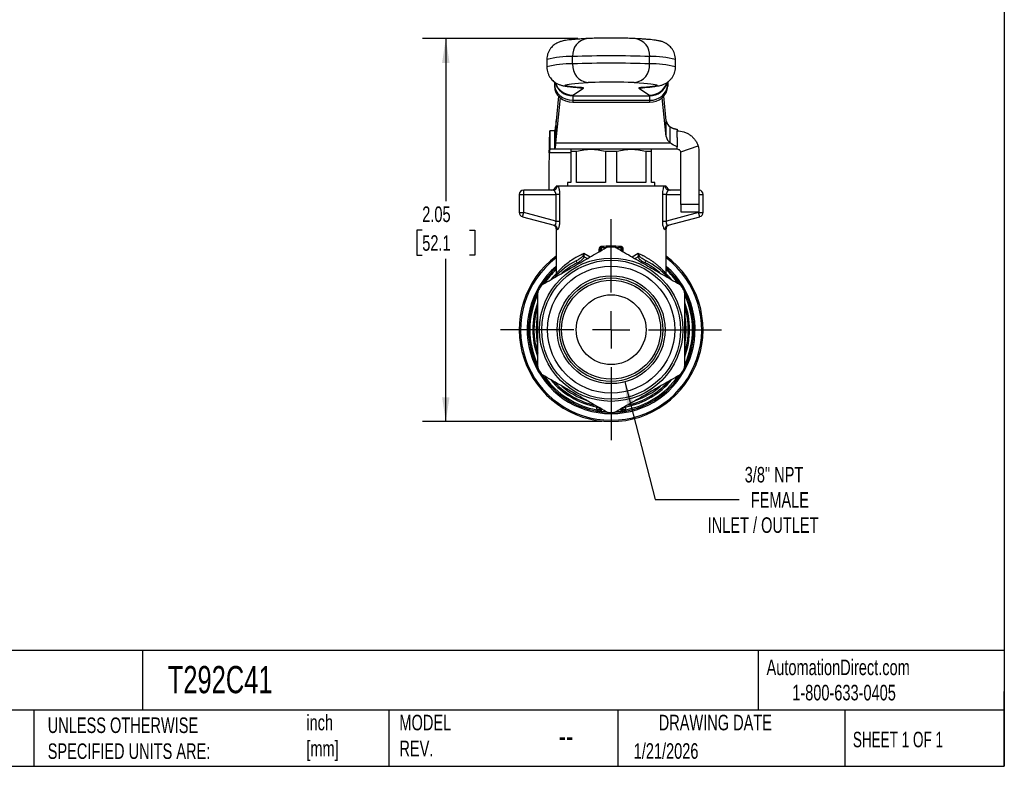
# Model space of a CAD drawing. Header units: inches. Extents: x 0.2 to 10.8, y 0.2 to 8.2.
# Tile 10 of 14: x 5.5 to 10.8, y 0.2 to 4.2. Entities that reach past the tile are written whole.
import ezdxf

# ---------------------------------------------------------------- set-up
doc = ezdxf.new("R2010")
doc.units = ezdxf.units.IN
doc.header["$MEASUREMENT"] = 0
doc.linetypes.add('SLD-Center', pattern=[0.75, 0.6, -0.05, 0.05, -0.05])
doc.linetypes.add('SLD-Solid', pattern=[0])
doc.layers.add('CENTER', color=40, linetype='SLD-Center')
doc.layers.add('DIMENSIONS', color=140, linetype='SLD-Solid', lineweight=25)
doc.layers.add('TEXT', color=140, linetype='SLD-Solid', lineweight=25)
doc.styles.add('SLDTEXTSTYLE0', font='TXT', dxfattribs={"width": 0.7})
doc.styles.add('SLDTEXTSTYLE1', font='TXT', dxfattribs={"width": 0.65})
doc.dimstyles.new('SLDDIMSTYLE1', dxfattribs={"dimtxt": 0.084961, "dimasz": 0.13, "dimexe": 0, "dimexo": 0.0625, "dimgap": 0.02124, "dimtad": 0, "dimtih": 1, "dimtoh": 1, "dimrnd": 1e-09, "dimzin": 12, "dimdsep": 46, "dimtxsty": 'SLDTEXTSTYLE0', "dimsah": 1, "dimcen": 0.09, "dimadec": 0, "dimazin": 3, "dimtfac": 1, "dimtofl": 0, "dimtmove": 0, "dimatfit": 3, "dimfxl": 0, "dimfrac": 2, "dimtolj": 1, "dimtzin": 12, "dimarcsym": 0})
doc.dimstyles.new('SLDDIMSTYLE3', dxfattribs={"dimtxt": 0.084961, "dimasz": 0.13, "dimexe": 0, "dimexo": 0.0625, "dimgap": 0.02124, "dimtad": 0, "dimtih": 1, "dimtoh": 1, "dimrnd": 1e-09, "dimzin": 12, "dimdsep": 46, "dimtxsty": 'SLDTEXTSTYLE0', "dimsah": 1, "dimcen": 0, "dimadec": 0, "dimazin": 3, "dimtfac": 1, "dimtofl": 0, "dimtmove": 0, "dimatfit": 3, "dimfxl": 0, "dimfrac": 2, "dimtolj": 1, "dimtzin": 12, "dimarcsym": 0})

# ---------------------------------------------------------------- blocks, each defined once
blk = doc.blocks.new('_D_4')
at = {"layer": 'DIMENSIONS'}
for p, q in [((8.4645, 4.1487), (7.6327, 4.1487)), ((7.7577, 4.1487), (7.7577, 3.2769)), ((7.6315, 3.1229), (7.603, 3.1229)), ((7.603, 3.1229), (7.603, 2.9879)), ((7.884, 3.1229), (7.9125, 3.1229)), ((7.9125, 3.1229), (7.9125, 2.9879)), ((7.603, 2.9879), (7.6315, 2.9879)), ((7.7577, 2.0971), (7.7577, 2.9688)), ((7.9125, 2.9879), (7.884, 2.9879)), ((8.5936, 2.0971), (7.6327, 2.0971))]:
    blk.add_line(p, q, dxfattribs=at)
for points in [[(7.7577, 4.1487), (7.7377, 4.0187), (7.7777, 4.0187)], [(7.7577, 2.0971), (7.7777, 2.2271), (7.7377, 2.2271)]]:
    blk.add_solid(points, dxfattribs=at)
at = {"layer": 'DIMENSIONS', "char_height": 0.08333, "attachment_point": 1, "style": 'SLDTEXTSTYLE0'}
for s, insert in [('2.05', (7.6315, 3.2493)), ('52.1', (7.6315, 3.0953))]:
    blk.add_mtext(s, dxfattribs=dict(at, insert=insert))
blk = doc.blocks.new('_D_5')
at = {"layer": 'DIMENSIONS'}
for p, q in [((8.7161, 2.3094), (8.8795, 1.6791)), ((8.8795, 1.6791), (9.329, 1.6791))]:
    blk.add_line(p, q, dxfattribs=at)
blk.add_solid([(8.7161, 2.3094), (8.7294, 2.1786), (8.7681, 2.1886)], dxfattribs=at)
at = {"layer": 'DIMENSIONS', "attachment_point": 1, "style": 'SLDTEXTSTYLE0'}
for s, insert, char_height in [('3/8" NPT', (9.3592, 1.854), 0.08333), ('FEMALE', (9.3915, 1.719), 0.08333), ('INLET / OUTLET', (9.1608, 1.584), 0.083333)]:
    blk.add_mtext(s, dxfattribs=dict(at, insert=insert, char_height=char_height))
blk = doc.blocks.new('SW_CENTERMARKSYMBOL_0')
at = {"layer": 'CENTER', "color": 0}
for p, q in [((0, 0.2), (0, 0.5921)), ((0, 0), (0, 0.1)), ((-0.2, 0), (-0.5921, 0)), ((0, 0), (-0.1, 0)), ((0, 0), (0, -0.1)), ((0, 0), (0.1, 0)), ((0.2, 0), (0.5921, 0)), ((0, -0.2), (0, -0.5921))]:
    blk.add_line(p, q, dxfattribs=at)

msp = doc.modelspace()

# ---------------------------------------------------------------- linework, layer by layer
for p, q in [((8.2991, 4.036), (8.2991, 3.9967)), ((8.4372, 4.013), (8.4372, 4.0523)), ((8.8499, 4.013), (8.8499, 4.0523)), ((8.9881, 3.9967), (8.9881, 4.036)), ((8.3393, 3.9179), (8.3393, 3.9039)), ((8.3393, 3.9039), (8.3393, 3.894)), ((8.9478, 3.9181), (8.9478, 3.9039)), ((8.9478, 3.894), (8.9478, 3.9169)), ((8.9478, 3.9039), (8.9478, 3.894)), ((8.4379, 3.8457), (8.4951, 3.8833)), ((8.4683, 3.8869), (8.4752, 3.8867)), ((8.792, 3.8833), (8.8493, 3.8457)), ((8.8189, 3.8869), (8.8119, 3.8867)), ((8.3622, 3.8395), (8.3483, 3.7089)), ((8.3704, 3.8319), (8.3483, 3.6237)), ((8.4379, 3.8457), (8.4379, 3.8423)), ((8.4379, 3.8423), (8.8493, 3.8423)), ((8.4379, 3.8186), (8.8493, 3.8186)), ((8.4379, 3.8186), (8.4379, 3.8088)), ((8.4379, 3.8088), (8.8493, 3.8088)), ((8.8493, 3.8457), (8.8493, 3.8423)), ((8.8493, 3.8186), (8.8493, 3.8088)), ((8.9388, 3.6237), (8.9167, 3.8319)), ((8.9388, 3.7089), (8.925, 3.8395)), ((8.3483, 3.7089), (8.3456, 3.6752)), ((8.3483, 3.6237), (8.3483, 3.7089)), ((8.9388, 3.6237), (8.9388, 3.7089)), ((8.3159, 3.6542), (8.3159, 3.5557)), ((8.3415, 3.6542), (8.3159, 3.6542)), ((8.3415, 3.5557), (8.3415, 3.6542)), ((8.3456, 3.6752), (8.3456, 3.59)), ((8.9606, 3.59), (8.9606, 3.6752)), ((8.9979, 3.6627), (8.9979, 3.6542)), ((8.9979, 3.6182), (8.9979, 3.6542)), ((8.3483, 3.6237), (8.3456, 3.59)), ((8.3456, 3.59), (8.9606, 3.59)), ((8.9979, 3.6182), (8.9979, 3.5696)), ((8.312, 3.536), (8.3089, 3.4574)), ((8.427, 3.536), (8.312, 3.536)), ((8.3415, 3.5557), (8.3159, 3.5557)), ((8.9979, 3.5557), (8.3415, 3.5557)), ((8.427, 3.5455), (8.427, 3.3786)), ((8.427, 3.5455), (8.4579, 3.5455)), ((8.4579, 3.3786), (8.4579, 3.5455)), ((8.6127, 3.5455), (8.6127, 3.3786)), ((8.6127, 3.5455), (8.6744, 3.5455)), ((8.6744, 3.3786), (8.6744, 3.5455)), ((8.8292, 3.5455), (8.8292, 3.3786)), ((8.8292, 3.5455), (8.8601, 3.5455)), ((8.8601, 3.3786), (8.8601, 3.5455)), ((8.9979, 3.5645), (8.9979, 3.5696)), ((8.9979, 3.5557), (8.9979, 3.5645)), ((9.0166, 3.5423), (9.1099, 3.5736)), ((9.0176, 3.2606), (9.0176, 3.536)), ((9.116, 3.2606), (9.116, 3.536)), ((8.3089, 3.4574), (8.3089, 3.3372)), ((8.4093, 3.3786), (8.4093, 3.3589)), ((8.427, 3.3786), (8.4093, 3.3786)), ((8.6127, 3.3786), (8.4579, 3.3786)), ((8.8292, 3.3786), (8.6744, 3.3786)), ((8.8778, 3.3786), (8.8601, 3.3786)), ((8.8778, 3.3589), (8.8778, 3.3786)), ((8.1751, 3.3136), (8.1751, 3.3372)), ((8.3326, 3.3372), (8.1751, 3.3372)), ((8.3556, 3.3589), (8.3482, 3.3589)), ((8.9283, 3.3589), (8.3588, 3.3589)), ((8.9389, 3.3589), (8.9315, 3.3589)), ((9.0176, 3.3372), (8.9545, 3.3372)), ((8.1514, 3.3136), (8.1751, 3.3136)), ((8.1514, 3.3136), (8.1514, 3.2176)), ((8.1751, 3.3136), (8.3474, 3.3136)), ((8.1751, 3.2176), (8.1751, 3.3136)), ((8.3474, 3.3136), (8.3474, 3.1714)), ((8.3693, 3.1714), (8.3693, 3.3136)), ((8.9179, 3.3136), (8.9179, 3.1714)), ((8.9398, 3.1714), (8.9398, 3.3136)), ((8.9398, 3.3136), (9.0176, 3.3136)), ((9.116, 3.3136), (9.1357, 3.3136)), ((9.1357, 3.2176), (9.1357, 3.3136)), ((9.0176, 3.2606), (9.0176, 3.2212)), ((9.116, 3.2606), (9.0176, 3.2606)), ((9.0176, 3.2212), (9.116, 3.2212)), ((9.1121, 3.2212), (9.1121, 3.2176)), ((9.116, 3.2212), (9.116, 3.2606)), ((8.1514, 3.2176), (8.1751, 3.2176)), ((8.169, 3.1947), (8.1751, 3.2176)), ((8.169, 3.1947), (8.3388, 3.1492)), ((8.3474, 3.1714), (8.1751, 3.2176)), ((9.1121, 3.2176), (8.9398, 3.1714)), ((8.9484, 3.1492), (9.1182, 3.1947)), ((9.1182, 3.1947), (9.1121, 3.2176)), ((9.1121, 3.2176), (9.1357, 3.2176)), ((8.3483, 3.1285), (8.3483, 2.8881)), ((8.9388, 2.8883), (8.9388, 3.1285)), ((8.5784, 3.0182), (8.5784, 3.0062)), ((8.5845, 3.0182), (8.5845, 3.0097)), ((8.5915, 3.0294), (8.6195, 3.0296)), ((8.5915, 3.0137), (8.5915, 3.0294)), ((8.6677, 3.0296), (8.6957, 3.0294)), ((8.6957, 3.0294), (8.6957, 3.0137)), ((8.7026, 3.0097), (8.7026, 3.0182)), ((8.7088, 3.0062), (8.7088, 3.0182)), ((8.5303, 2.9784), (8.4979, 2.9969)), ((8.503, 2.978), (8.5175, 2.971)), ((8.7892, 2.9969), (8.7568, 2.9784)), ((8.7697, 2.971), (8.7841, 2.978)), ((8.5672, 2.1787), (8.5641, 2.1765)), ((8.5641, 2.1765), (8.5692, 2.1775)), ((8.5845, 2.1687), (8.5845, 2.1572)), ((8.5915, 2.1509), (8.5915, 2.1647)), ((8.6957, 2.1647), (8.6957, 2.1509)), ((8.7026, 2.1572), (8.7026, 2.1687)), ((8.7179, 2.1775), (8.7231, 2.1765)), ((8.7231, 2.1765), (8.7199, 2.1787)), ((8.6182, 2.1493), (8.5915, 2.1509)), ((8.5915, 2.1494), (8.6225, 2.1475)), ((8.6646, 2.1475), (8.6957, 2.1494)), ((8.6957, 2.1509), (8.6689, 2.1493))]:
    msp.add_line(p, q)
at = {"flags": 128}
for points in [[(8.4752, 3.8867), (8.4538, 3.8883), (8.4358, 3.89), (8.4211, 3.8918), (8.41, 3.8936), (8.4023, 3.8954), (8.3982, 3.8972), (8.3978, 3.899), (8.4009, 3.9008), (8.4075, 3.9026), (8.4178, 3.9044), (8.4315, 3.9062), (8.4486, 3.9079), (8.4691, 3.9096), (8.4929, 3.9112), (8.5197, 3.9127)], [(8.7674, 3.9127), (8.7943, 3.9112), (8.818, 3.9096), (8.8385, 3.9079), (8.8557, 3.9062), (8.8694, 3.9044), (8.8796, 3.9026), (8.8863, 3.9008), (8.8894, 3.899), (8.8889, 3.8972), (8.8848, 3.8954), (8.8772, 3.8936), (8.866, 3.8918), (8.8514, 3.89), (8.8333, 3.8883), (8.8119, 3.8867)], [(8.47, 3.8866), (8.476, 3.8852), (8.4951, 3.8833)], [(8.4951, 3.8833), (8.4954, 3.8837), (8.4949, 3.8841), (8.4935, 3.8846), (8.4914, 3.885), (8.4885, 3.8854), (8.4848, 3.8859), (8.4804, 3.8863), (8.4752, 3.8867)], [(8.8119, 3.8867), (8.8067, 3.8863), (8.8023, 3.8859), (8.7986, 3.8854), (8.7957, 3.885), (8.7936, 3.8846), (8.7923, 3.8841), (8.7917, 3.8837), (8.792, 3.8833)], [(8.792, 3.8833), (8.8112, 3.8852), (8.8214, 3.8878)], [(8.4379, 3.8423), (8.4379, 3.8416), (8.4379, 3.8402), (8.4379, 3.8382), (8.4379, 3.8355), (8.4379, 3.8322), (8.4379, 3.8283), (8.4379, 3.8238), (8.4379, 3.8186)], [(8.8493, 3.8423), (8.8493, 3.8416), (8.8493, 3.8402), (8.8493, 3.8382), (8.8493, 3.8355), (8.8493, 3.8322), (8.8493, 3.8283), (8.8493, 3.8238), (8.8493, 3.8186)], [(8.3483, 2.8883), (8.3326, 2.8719), (8.3215, 2.8592)], [(8.9667, 2.858), (8.9546, 2.8719), (8.9392, 2.8879)], [(8.5641, 2.1765), (8.564, 2.1749), (8.564, 2.1736)], [(8.7231, 2.1736), (8.7231, 2.1752), (8.7231, 2.1765)]]:
    msp.add_lwpolyline(points, dxfattribs=at)
for radius in [0.3839, 0.372, 0.3406, 0.289, 0.277, 0.2652, 0.187]:
    msp.add_circle((8.6436, 2.5892), radius)
for centre, radius, start, end in [((8.5269, 4.0596), 0.09, 97.9377, 184.6432), ((8.7603, 4.0596), 0.09, 355.3568, 82.0623), ((8.4232, 3.5767), 0.4758, 88.3177, 105.1232), ((8.4184, 3.578), 0.4354, 87.5314, 105.9095), ((8.5309, 4.006), 0.094, 175.7625, 263.1845), ((8.6436, -1.0707), 5.1272, 87.6931, 92.3069), ((8.6436, -1.11), 5.1272, 87.6931, 92.3069), ((8.7562, 4.006), 0.094, 276.8155, 4.2376), ((8.8687, 3.6173), 0.4354, 74.0907, 92.4685), ((8.8639, 3.5373), 0.4758, 74.8766, 91.6824), ((8.5914, 2.4706), 1.4439, 91.3093, 92.8458), ((8.6433, 0.2063), 3.7088, 88.5969, 91.3114), ((8.6983, 2.5321), 1.3824, 87.1351, 88.5147), ((8.8493, 3.9408), 0.0985, 269.9862, 343.1974), ((8.8554, 3.9111), 0.0927, 266.1969, 355.5098), ((8.8554, 3.9013), 0.0927, 266.1969, 355.5098), ((8.9893, 3.7176), 0.0512, 189.8433, 235.9132), ((8.9893, 3.6324), 0.0512, 189.8433, 235.9132), ((8.9979, 3.536), 0.0197, 0, 18.5571), ((8.9979, 3.536), 0.1181, 0, 18.5571), ((8.1751, 3.3136), 0.0236, 90, 180), ((8.3247, 3.3608), 0.0236, 270, 355.2198), ((8.9625, 3.3608), 0.0236, 184.7802, 270), ((9.1121, 3.3136), 0.0236, 0, 80.4059), ((8.1751, 3.2176), 0.0236, 180, 255), ((9.1121, 3.2176), 0.0236, 285, 0), ((8.6436, 2.5892), 0.4429, 88.0388, 91.9612), ((8.6436, 2.5892), 0.4921, 126.8699, 53.1301), ((8.6436, 2.5892), 0.4852, 127.4851, 52.5149), ((8.6436, 2.5892), 0.4134, 116.9122, 137.6179), ((8.6436, 2.5892), 0.4134, 42.722, 63.088), ((8.6436, 2.5892), 0.4498, 131.0269, 48.9731), ((8.6436, 2.5892), 0.4429, 131.8103, 147.3482), ((8.6436, 2.5892), 0.436, 132.6288, 145.064), ((8.6436, 2.5892), 0.4016, 116.9122, 131.0344), ((8.6436, 2.5892), 0.4016, 49.6556, 63.0878), ((8.6436, 2.5892), 0.4429, 32.8431, 48.1897), ((8.6436, 2.5892), 0.436, 34.9984, 47.3712), ((8.6436, 2.5892), 0.4429, 148.0388, 151.9612), ((8.6436, 2.5892), 0.4429, 28.0388, 31.9612), ((8.6436, 2.5892), 0.4429, 152.9528, 207.1236), ((8.6436, 2.5892), 0.436, 154.9476, 205.0126), ((8.6436, 2.5892), 0.4429, 332.983, 27.1706), ((8.6436, 2.5892), 0.436, 334.9571, 25.0082), ((8.6436, 2.5892), 0.4203, 159.9696, 200.0241), ((8.6436, 2.5892), 0.4134, 162.9443, 197.8206), ((8.6436, 2.5892), 0.4203, 339.749, 20.3562), ((8.6436, 2.5892), 0.4134, 342.8146, 17.1282), ((8.6436, 2.5892), 0.4016, 172.0096, 187.9904), ((8.6436, 2.5892), 0.4016, 352.0096, 7.9904), ((8.6436, 2.5892), 0.4429, 208.0388, 211.9612), ((8.6436, 2.5892), 0.4429, 328.0388, 331.9612), ((8.6436, 2.5892), 0.4429, 212.7923, 263.2437), ((8.6436, 2.5892), 0.436, 214.9954, 259.876), ((8.6436, 2.5892), 0.4429, 276.7563, 326.6101), ((8.6436, 2.5892), 0.436, 280.124, 325.0548), ((8.6436, 2.5892), 0.4203, 219.9737, 259.0945), ((8.6436, 2.5892), 0.4134, 222.9565, 257.5998), ((8.6436, 2.5892), 0.4016, 228.9703, 251.0432), ((8.6436, 2.5892), 0.4203, 280.9055, 320.3675), ((8.6436, 2.5892), 0.4134, 282.8819, 317.1997), ((8.6436, 2.5892), 0.4016, 288.9615, 311.0344), ((8.5915, 2.1579), 0.007, 186.1256, 269.8765), ((8.5924, 2.1572), 0.00787, 180, 263.2437), ((8.6436, 2.5892), 0.4429, 268.0388, 271.9612), ((8.6957, 2.1579), 0.007, 270.1235, 353.8744), ((8.6948, 2.1572), 0.00787, 276.7563, 0)]:
    msp.add_arc(centre, radius, start, end)
for centre, ratio, start_param, end_param in [((8.4379, 3.9039), 0.864804, 3.14159, 4.712386), ((8.4379, 3.9406), 0.997981, 3.425188, 4.712377), ((8.4379, 3.9441), 0.997981, 3.465802, 4.712377), ((8.8493, 3.9441), 0.997981, 4.712377, 5.945999), ((8.4379, 3.894), 0.864804, 3.14159, 4.712386)]:
    msp.add_ellipse(centre, major_axis=(0.0986, 0), ratio=ratio, start_param=start_param, end_param=end_param)
for points, knots in [([(8.5145, 4.1487), (8.5099, 4.1485), (8.4966, 4.1478), (8.4762, 4.1465), (8.4541, 4.1449), (8.4342, 4.1432), (8.416, 4.1412), (8.4007, 4.1392), (8.3879, 4.1369), (8.3777, 4.1345), (8.3687, 4.1317), (8.3608, 4.1286), (8.3521, 4.1244), (8.3427, 4.1187), (8.3329, 4.1112), (8.3232, 4.1015), (8.3143, 4.0897), (8.307, 4.0761), (8.3019, 4.0611), (8.2992, 4.0476), (8.2994, 4.0391), (8.2995, 4.0361)], [0, 0, 0, 0, 0.0476194, 0.1401324, 0.2333777, 0.3282043, 0.4259714, 0.5302729, 0.6116902, 0.6749057, 0.7104885, 0.7420429, 0.7708289, 0.7988995, 0.8271901, 0.8566132, 0.8871233, 0.9183234, 0.9499105, 0.9816967, 1, 1, 1, 1]), ([(8.6602, 4.1512), (8.6577, 4.1512), (8.6481, 4.1512), (8.6314, 4.1512), (8.6104, 4.1511), (8.59, 4.1509), (8.5706, 4.1506), (8.5523, 4.1502), (8.5356, 4.1497), (8.5232, 4.1492), (8.5166, 4.1488), (8.5145, 4.1487)], [0, 0, 0, 0, 0.0456645, 0.1717746, 0.2978939, 0.4241465, 0.5507352, 0.6779426, 0.8062328, 0.9364914, 1, 1, 1, 1]), ([(8.7727, 4.1487), (8.7704, 4.1489), (8.7634, 4.1492), (8.7503, 4.1497), (8.7328, 4.1502), (8.7141, 4.1506), (8.6943, 4.1509), (8.6762, 4.1511), (8.6647, 4.1512), (8.6602, 4.1512)], [0, 0, 0, 0, 0.084104, 0.256392, 0.421226, 0.582167, 0.74126, 0.899382, 1, 1, 1, 1]), ([(8.9877, 4.036), (8.9878, 4.0383), (8.9881, 4.0462), (8.9857, 4.0592), (8.9809, 4.0742), (8.9741, 4.0875), (8.966, 4.099), (8.9571, 4.1086), (8.9479, 4.1162), (8.939, 4.1221), (8.9307, 4.1266), (8.923, 4.13), (8.9156, 4.1326), (8.9081, 4.1348), (8.8996, 4.1368), (8.8879, 4.139), (8.8732, 4.141), (8.8548, 4.143), (8.835, 4.1447), (8.8128, 4.1464), (8.7916, 4.1477), (8.7776, 4.1485), (8.7727, 4.1487)], [0, 0, 0, 0, 0.013778, 0.04671, 0.078046, 0.108052, 0.136869, 0.164557, 0.191189, 0.217119, 0.243306, 0.270906, 0.301826, 0.338785, 0.386061, 0.452319, 0.565377, 0.66282, 0.755303, 0.853049, 0.947749, 1, 1, 1, 1]), ([(8.2995, 3.9967), (8.2994, 3.994), (8.2991, 3.9857), (8.3018, 3.9724), (8.3067, 3.9575), (8.3136, 3.9443), (8.3218, 3.9329), (8.3308, 3.9235), (8.3399, 3.916), (8.3487, 3.9102), (8.357, 3.9059), (8.3647, 3.9026), (8.3721, 3.9), (8.3796, 3.8978), (8.3883, 3.8958), (8.4004, 3.8936), (8.4157, 3.8915), (8.4347, 3.8895), (8.4519, 3.8881), (8.4637, 3.8872), (8.4683, 3.8869)], [0, 0, 0, 0, 0.019675, 0.059415, 0.097254, 0.133497, 0.168307, 0.201755, 0.233936, 0.265325, 0.297146, 0.330795, 0.368679, 0.414182, 0.472716, 0.555511, 0.70043, 0.817481, 0.929006, 1, 1, 1, 1]), ([(8.8189, 3.8869), (8.8226, 3.8871), (8.8339, 3.8879), (8.8508, 3.8894), (8.8692, 3.8913), (8.8854, 3.8934), (8.8985, 3.8957), (8.9092, 3.8982), (8.9178, 3.9009), (8.9257, 3.9039), (8.9343, 3.9079), (8.9436, 3.9135), (8.9534, 3.9209), (8.9632, 3.9304), (8.9721, 3.942), (8.9796, 3.9555), (8.9849, 3.9703), (8.9878, 3.9843), (8.9877, 3.9932), (8.9877, 3.9967)], [0, 0, 0, 0, 0.057821, 0.173152, 0.291052, 0.416118, 0.532346, 0.601875, 0.645843, 0.684464, 0.719516, 0.753517, 0.787716, 0.823236, 0.860109, 0.897855, 0.936095, 0.974592, 1, 1, 1, 1]), ([(8.4683, 3.8869), (8.4696, 3.8868), (8.4727, 3.8865), (8.4756, 3.8862), (8.4757, 3.8862), (8.4758, 3.8862)], [0, 0, 0, 0, 0.324009, 0.738685, 1, 1, 1, 1]), ([(8.8113, 3.8862), (8.8114, 3.8862), (8.8116, 3.8862), (8.8143, 3.8865), (8.8174, 3.8867), (8.8189, 3.8869)], [0, 0, 0, 0, 0.2596277, 0.6359645, 1, 1, 1, 1]), ([(8.312, 3.536), (8.3124, 3.5514), (8.3127, 3.5667), (8.3133, 3.5951), (8.3136, 3.6081), (8.3143, 3.63), (8.3146, 3.6387), (8.3151, 3.6478), (8.3153, 3.6502), (8.3156, 3.6534), (8.3158, 3.6542), (8.3159, 3.6542)], [0, 0, 0, 0, 0.1173073, 0.1173073, 0.2345529, 0.2345529, 0.3517984, 0.3517984, 0.4121738, 0.4121738, 0.47255, 0.47255, 0.47255, 0.47255]), ([(8.3415, 3.6542), (8.3422, 3.6542), (8.3429, 3.656), (8.3443, 3.6631), (8.3449, 3.6684), (8.3456, 3.6752)], [0, 0, 0, 0, 0.1050019, 0.1050019, 0.2100038, 0.2100038, 0.2100038, 0.2100038]), ([(8.9606, 3.6752), (8.9609, 3.675), (8.9616, 3.6746), (8.9626, 3.674), (8.9637, 3.6735), (8.9648, 3.6729), (8.9659, 3.6723), (8.967, 3.6718), (8.9682, 3.6713), (8.9693, 3.6708), (8.9705, 3.6703), (8.9717, 3.6698), (8.9729, 3.6693), (8.9742, 3.6688), (8.9754, 3.6684), (8.9767, 3.6679), (8.978, 3.6675), (8.9793, 3.6671), (8.9806, 3.6667), (8.982, 3.6663), (8.9833, 3.6659), (8.9847, 3.6656), (8.9861, 3.6652), (8.9875, 3.6649), (8.989, 3.6645), (8.9904, 3.6642), (8.9919, 3.6639), (8.9934, 3.6636), (8.9949, 3.6633), (8.9964, 3.663), (8.9974, 3.6628), (8.9979, 3.6627)], [0, 0, 0, 0, 0.008495, 0.0169498, 0.0253634, 0.0337347, 0.0420628, 0.0503467, 0.0585855, 0.0667782, 0.0749238, 0.0830215, 0.0910703, 0.0990693, 0.1070176, 0.1149143, 0.1227587, 0.1305497, 0.1382867, 0.1459689, 0.1535953, 0.1611653, 0.1686781, 0.176133, 0.1835293, 0.1908664, 0.1981435, 0.20536, 0.2125154, 0.2196092, 0.2266407, 0.2266407, 0.2266407, 0.2266407]), ([(8.9979, 3.6542), (9.0097, 3.6542), (9.0215, 3.6524), (9.0389, 3.647), (9.0446, 3.6447), (9.0556, 3.6393), (9.0608, 3.6362), (9.0709, 3.6291), (9.0758, 3.6251), (9.0847, 3.6164), (9.0887, 3.6118), (9.0962, 3.6018), (9.0996, 3.5965), (9.1054, 3.5854), (9.1079, 3.5796), (9.1099, 3.5736)], [0, 0, 0, 0, 0.25, 0.25, 0.375, 0.375, 0.5, 0.5, 0.625, 0.625, 0.75, 0.75, 0.875, 0.875, 1, 1, 1, 1]), ([(8.3456, 3.59), (8.3449, 3.5788), (8.3443, 3.5702), (8.3429, 3.5587), (8.3422, 3.5557), (8.3415, 3.5557)], [0, 0, 0, 0, 0.170494, 0.170494, 0.340988, 0.340988, 0.340988, 0.340988]), ([(8.3159, 3.5557), (8.3156, 3.5557), (8.3153, 3.5552), (8.3146, 3.5532), (8.3143, 3.5518), (8.3137, 3.5481), (8.3133, 3.546), (8.3127, 3.5412), (8.3124, 3.5386), (8.312, 3.536)], [0, 0, 0, 0, 0.01985532, 0.01985532, 0.03970042, 0.03970042, 0.05954552, 0.05954552, 0.07941781, 0.07941781, 0.07941781, 0.07941781]), ([(9.0166, 3.5423), (9.0156, 3.5452), (9.0139, 3.5478), (9.0104, 3.5514), (9.0086, 3.5527), (9.0034, 3.5553), (9.0004, 3.5557), (8.9979, 3.5557)], [0, 0, 0, 0, 0.25, 0.25, 0.5, 0.5, 1, 1, 1, 1]), ([(8.3326, 3.3372), (8.3384, 3.3372), (8.344, 3.3395), (8.3524, 3.3474), (8.3551, 3.353), (8.3556, 3.3589)], [0, 0, 0, 0, 0.5, 0.5, 1, 1, 1, 1]), ([(8.3474, 3.3136), (8.3473, 3.3144), (8.3473, 3.3159), (8.347, 3.3182), (8.3466, 3.3205), (8.3458, 3.3234), (8.3444, 3.3268), (8.3424, 3.3301), (8.34, 3.3332), (8.3374, 3.3355), (8.3348, 3.337), (8.3333, 3.3372), (8.3326, 3.3372)], [0, 0, 0, 0, 0.056185, 0.113915, 0.173506, 0.235247, 0.349081, 0.482198, 0.580676, 0.742245, 0.888973, 1, 1, 1, 1]), ([(8.3588, 3.3589), (8.3588, 3.3589), (8.3586, 3.3589), (8.3584, 3.3589), (8.3579, 3.3589), (8.3569, 3.3589), (8.3561, 3.3589), (8.3556, 3.3589)], [0, 0, 0, 0, 0.055481, 0.114851, 0.240819, 0.500633, 1, 1, 1, 1]), ([(8.3693, 3.3136), (8.3693, 3.3208), (8.368, 3.3351), (8.3636, 3.3511), (8.3603, 3.3571), (8.3588, 3.3589)], [0.0356764, 0.0356764, 0.0356764, 0.0356764, 0.0904574, 0.1452385, 0.1917337, 0.1917337, 0.1917337, 0.1917337]), ([(8.9283, 3.3588), (8.926, 3.3561), (8.9208, 3.3448), (8.9179, 3.3244), (8.9179, 3.3136)], [0, 0, 0, 0, 0.0738176, 0.1560133, 0.1560133, 0.1560133, 0.1560133]), ([(8.9316, 3.3589), (8.931, 3.3589), (8.9303, 3.3589), (8.9293, 3.3589), (8.9287, 3.3589), (8.9284, 3.3589), (8.9283, 3.3588)], [0, 0, 0, 0, 0.501007, 0.762253, 0.887392, 1, 1, 1, 1]), ([(8.9315, 3.3589), (8.932, 3.353), (8.9347, 3.3474), (8.9431, 3.3395), (8.9488, 3.3372), (8.9545, 3.3372)], [0, 0, 0, 0, 0.5, 0.5, 1, 1, 1, 1]), ([(8.9545, 3.3372), (8.9541, 3.3372), (8.9532, 3.3371), (8.9517, 3.3366), (8.9495, 3.3354), (8.9472, 3.3333), (8.9456, 3.3313), (8.9442, 3.3292), (8.9427, 3.3265), (8.9411, 3.3222), (8.94, 3.3179), (8.9399, 3.315), (8.9398, 3.3136)], [0, 0, 0, 0, 0.068382, 0.153499, 0.255378, 0.411482, 0.512324, 0.518371, 0.658421, 0.784484, 0.897784, 1, 1, 1, 1]), ([(8.3693, 3.3136), (8.3676, 3.3136), (8.3645, 3.3136), (8.3567, 3.3136), (8.352, 3.3136), (8.3474, 3.3136)], [0, 0, 0, 0, 0.5, 0.5, 1, 1, 1, 1]), ([(8.9398, 3.3136), (8.9351, 3.3136), (8.9304, 3.3136), (8.9227, 3.3136), (8.9196, 3.3136), (8.9179, 3.3136)], [0, 0, 0, 0, 0.5, 0.5, 1, 1, 1, 1]), ([(8.3388, 3.1492), (8.3392, 3.1491), (8.3401, 3.149), (8.3415, 3.1492), (8.3427, 3.1498), (8.3439, 3.1506), (8.3449, 3.1517), (8.3458, 3.1529), (8.3463, 3.1538), (8.3475, 3.1563), (8.3488, 3.1618), (8.3479, 3.1682), (8.3474, 3.1714)], [0, 0, 0, 0, 0.0875, 0.169738, 0.246802, 0.318798, 0.385855, 0.448133, 0.505835, 0.507684, 0.749829, 1, 1, 1, 1]), ([(8.3474, 3.1714), (8.352, 3.1714), (8.3567, 3.1714), (8.3645, 3.1714), (8.3676, 3.1714), (8.3693, 3.1714)], [0, 0, 0, 0, 0.5, 0.5, 1, 1, 1, 1]), ([(8.3557, 3.1264), (8.3579, 3.1258), (8.3626, 3.1306), (8.3681, 3.1499), (8.3693, 3.1643), (8.3693, 3.1714)], [0, 0, 0, 0, 0.0813558, 0.135593, 0.1898301, 0.1898301, 0.1898301, 0.1898301]), ([(8.9179, 3.1714), (8.9179, 3.1643), (8.9187, 3.1536), (8.9234, 3.1327), (8.9285, 3.1256), (8.9315, 3.1264)], [0, 0, 0, 0, 0.0542219, 0.0813328, 0.1897765, 0.1897765, 0.1897765, 0.1897765]), ([(8.9179, 3.1714), (8.9196, 3.1714), (8.9227, 3.1714), (8.9304, 3.1714), (8.9351, 3.1714), (8.9398, 3.1714)], [0, 0, 0, 0, 0.5, 0.5, 1, 1, 1, 1]), ([(8.9398, 3.1714), (8.9396, 3.1705), (8.9392, 3.1686), (8.9389, 3.1658), (8.9388, 3.1632), (8.939, 3.1607), (8.9393, 3.1583), (8.9399, 3.1562), (8.9408, 3.1536), (8.9426, 3.151), (8.9454, 3.149), (8.9473, 3.1491), (8.9484, 3.1492)], [0, 0, 0, 0, 0.074091, 0.146155, 0.216714, 0.286324, 0.355561, 0.425014, 0.495265, 0.636719, 0.804406, 1, 1, 1, 1]), ([(8.3308, 3.1514), (8.3332, 3.1505), (8.3381, 3.1486), (8.3438, 3.1432), (8.3476, 3.1363), (8.3481, 3.1311), (8.3483, 3.1285)], [0, 0, 0, 0, 0.2500922, 0.5000001, 0.7499096, 1, 1, 1, 1]), ([(8.9388, 3.1285), (8.9391, 3.1311), (8.9396, 3.1363), (8.9434, 3.1432), (8.9491, 3.1486), (8.9539, 3.1505), (8.9563, 3.1514)], [0, 0, 0, 0, 0.25009, 0.5, 0.749908, 1, 1, 1, 1]), ([(8.276, 2.8316), (8.3078, 2.85), (8.337, 2.8668), (8.393, 2.8991), (8.4199, 2.9146), (8.4736, 2.9457), (8.5004, 2.9612), (8.5565, 2.9935), (8.5856, 3.0103), (8.6174, 3.0287)], [0, 0, 0, 0, 0.25, 0.25, 0.5, 0.5, 0.75, 0.75, 1, 1, 1, 1]), ([(8.5919, 3.0356), (8.5896, 3.0356), (8.5863, 3.0345), (8.5801, 3.0291), (8.5784, 3.0229), (8.5784, 3.0182)], [0, 0, 0, 0, 0.01805682, 0.02708523, 0.06319886, 0.06319886, 0.06319886, 0.06319886]), ([(8.5845, 3.0182), (8.5845, 3.0182), (8.5839, 3.0182), (8.5817, 3.0182), (8.5801, 3.0182), (8.5784, 3.0182)], [0, 0, 0, 0, 0.5, 0.5, 1, 1, 1, 1]), ([(8.5845, 3.0182), (8.5845, 3.0214), (8.5854, 3.0255), (8.5886, 3.0289), (8.5903, 3.0295), (8.5915, 3.0294)], [0, 0, 0, 0, 0.03611363, 0.04514204, 0.06319886, 0.06319886, 0.06319886, 0.06319886]), ([(8.5915, 3.0294), (8.5916, 3.0302), (8.5919, 3.0322), (8.5919, 3.0346), (8.5919, 3.0356)], [0, 0, 0, 0, 0.571429, 1, 1, 1, 1]), ([(8.6284, 3.0318), (8.6274, 3.0318), (8.6255, 3.0316), (8.6227, 3.031), (8.62, 3.03), (8.6183, 3.0291), (8.6174, 3.0287)], [0, 0, 0, 0, 0.249002, 0.49583, 0.744763, 1, 1, 1, 1]), ([(8.6697, 3.0287), (8.669, 3.0291), (8.6675, 3.0299), (8.6651, 3.0308), (8.6628, 3.0314), (8.6606, 3.0317), (8.6594, 3.0318), (8.6587, 3.0318)], [0, 0, 0, 0, 0.225476, 0.448802, 0.67292, 0.837836, 1, 1, 1, 1]), ([(8.6697, 3.0287), (8.7015, 3.0103), (8.7307, 2.9935), (8.7867, 2.9612), (8.8136, 2.9457), (8.8673, 2.9146), (8.8941, 2.8991), (8.9502, 2.8668), (8.9793, 2.85), (9.0111, 2.8316)], [0, 0, 0, 0, 0.25, 0.25, 0.5, 0.5, 0.75, 0.75, 1, 1, 1, 1]), ([(8.7088, 3.0182), (8.7088, 3.0229), (8.707, 3.029), (8.7009, 3.0345), (8.6975, 3.0356), (8.6952, 3.0356)], [0, 0, 0, 0, 0.03610255, 0.04512819, 0.06317947, 0.06317947, 0.06317947, 0.06317947]), ([(8.6957, 3.0294), (8.6968, 3.0295), (8.6986, 3.0289), (8.7017, 3.0255), (8.7026, 3.0214), (8.7026, 3.0182)], [0, 0, 0, 0, 0.01805128, 0.02707691, 0.06317947, 0.06317947, 0.06317947, 0.06317947]), ([(8.7026, 3.0182), (8.7026, 3.0182), (8.7041, 3.0182), (8.7073, 3.0182), (8.7088, 3.0182)], [0, 0, 0, 0, 0.571429, 1, 1, 1, 1]), ([(8.4979, 2.9969), (8.4903, 2.9935), (8.4727, 2.9856), (8.4459, 2.9706), (8.4183, 2.9525), (8.395, 2.9343), (8.3782, 2.9195), (8.3682, 2.9095), (8.362, 2.9032), (8.358, 2.899), (8.3547, 2.8954), (8.3514, 2.8917), (8.3488, 2.8885), (8.3485, 2.8882), (8.3484, 2.8881)], [0, 0, 0, 0, 0.086367, 0.198703, 0.337073, 0.475508, 0.588369, 0.675742, 0.722508, 0.767718, 0.811437, 0.853734, 0.934335, 1, 1, 1, 1]), ([(8.4897, 2.9807), (8.4868, 2.976), (8.4747, 2.9676), (8.462, 2.9606), (8.4565, 2.9578)], [0, 0, 0, 0, 0.0735055, 0.1286346, 0.1286346, 0.1286346, 0.1286346]), ([(8.4618, 2.9473), (8.4602, 2.9505), (8.4588, 2.9531), (8.457, 2.9568), (8.4565, 2.9578), (8.4565, 2.9578)], [0, 0, 0, 0, 0.5, 0.5, 1, 1, 1, 1]), ([(8.4618, 2.9473), (8.4685, 2.9506), (8.4834, 2.9594), (8.4967, 2.9715), (8.4998, 2.9799)], [0, 0, 0, 0, 0.0551291, 0.1286346, 0.1286346, 0.1286346, 0.1286346]), ([(8.4979, 2.9969), (8.4979, 2.9969), (8.4979, 2.9969), (8.4956, 2.9912), (8.4927, 2.9856), (8.4897, 2.9807)], [-0.00036044, -0.00036044, -0.00036044, -0.00036044, 0, 0, 0.07436772, 0.07436772, 0.07436772, 0.07436772]), ([(8.4998, 2.9799), (8.4977, 2.9803), (8.4941, 2.9808), (8.491, 2.9808), (8.4897, 2.9807)], [0, 0, 0, 0, 0.571429, 1, 1, 1, 1]), ([(8.4998, 2.9799), (8.4999, 2.9849), (8.4993, 2.9908), (8.498, 2.9969), (8.498, 2.9969), (8.4979, 2.9969)], [-0.00036044, -0.00036044, -0.00036044, -0.00036044, 0.07400727, 0.07400727, 0.07436772, 0.07436772, 0.07436772, 0.07436772]), ([(8.7892, 2.9969), (8.7892, 2.9969), (8.7892, 2.9969), (8.7879, 2.9908), (8.7872, 2.9849), (8.7874, 2.9799)], [-0.07472816, -0.07472816, -0.07472816, -0.07472816, -0.07436772, -0.07436772, 0, 0, 0, 0]), ([(8.7874, 2.9799), (8.7897, 2.9736), (8.8014, 2.9608), (8.8165, 2.9518), (8.8253, 2.9473)], [0, 0, 0, 0, 0.0551409, 0.1286622, 0.1286622, 0.1286622, 0.1286622]), ([(8.7974, 2.9807), (8.7944, 2.9856), (8.7916, 2.9912), (8.7892, 2.9969), (8.7892, 2.9969), (8.7892, 2.9969)], [-0.07472816, -0.07472816, -0.07472816, -0.07472816, -0.00036044, -0.00036044, 0, 0, 0, 0]), ([(8.9387, 2.8883), (8.9386, 2.8885), (8.9383, 2.889), (8.9349, 2.8927), (8.9291, 2.8989), (8.9214, 2.9067), (8.9125, 2.9156), (8.9039, 2.9237), (8.8958, 2.931), (8.8883, 2.9374), (8.8797, 2.9444), (8.8682, 2.953), (8.8548, 2.9622), (8.8409, 2.9709), (8.8272, 2.9787), (8.814, 2.9856), (8.8014, 2.9916), (8.7931, 2.9952), (8.7892, 2.9969)], [0, 0, 0, 0, 0.069308, 0.15121, 0.235868, 0.323865, 0.388024, 0.46083, 0.512798, 0.547928, 0.597783, 0.662359, 0.731039, 0.794744, 0.853482, 0.907261, 0.956095, 1, 1, 1, 1]), ([(8.8307, 2.9578), (8.8233, 2.9616), (8.8103, 2.9687), (8.7996, 2.9772), (8.7974, 2.9807)], [0, 0, 0, 0, 0.0735194, 0.1286603, 0.1286603, 0.1286603, 0.1286603]), ([(8.8253, 2.9473), (8.8272, 2.9509), (8.8298, 2.9561), (8.8307, 2.9578), (8.8307, 2.9578), (8.8307, 2.9578), (8.8307, 2.9578), (8.8307, 2.9578)], [0, 0, 0, 0, 0.571429, 1, 1, 1, 1.00006, 1.00006, 1.00006, 1.00006]), ([(8.3483, 2.8879), (8.3483, 2.8872), (8.3482, 2.8861), (8.3481, 2.8846), (8.3479, 2.8835), (8.3476, 2.8824), (8.3472, 2.8808), (8.3462, 2.8779), (8.3447, 2.8751), (8.3436, 2.8737), (8.3429, 2.8729)], [0, 0, 0, 0, 0.06819, 0.1009969, 0.1333393, 0.1670384, 0.2052701, 0.3064858, 0.6102588, 1, 1, 1, 1]), ([(8.9447, 2.8725), (8.9439, 2.8735), (8.9424, 2.8752), (8.9408, 2.8783), (8.9397, 2.8814), (8.939, 2.8844), (8.9388, 2.8867), (8.9388, 2.8882)], [0, 0, 0, 0, 0.348314, 0.633489, 0.741451, 0.830781, 1, 1, 1, 1]), ([(8.2526, 2.7974), (8.2522, 2.7965), (8.2514, 2.7948), (8.2505, 2.792), (8.25, 2.7892), (8.2499, 2.7873), (8.2499, 2.7863)], [0, 0, 0, 0, 0.249002, 0.49583, 0.744763, 1, 1, 1, 1]), ([(8.276, 2.8316), (8.2753, 2.8311), (8.2739, 2.8303), (8.2719, 2.8286), (8.2702, 2.8269), (8.2689, 2.8252), (8.2682, 2.8242), (8.2678, 2.8236)], [0, 0, 0, 0, 0.225476, 0.448802, 0.67292, 0.837836, 1, 1, 1, 1]), ([(9.0193, 2.8236), (9.0188, 2.8244), (9.0177, 2.8261), (9.0158, 2.8282), (9.0136, 2.8301), (9.0119, 2.8311), (9.0111, 2.8316)], [0, 0, 0, 0, 0.249002, 0.49583, 0.744763, 1, 1, 1, 1]), ([(9.0373, 2.7863), (9.0372, 2.7871), (9.0372, 2.7888), (9.0368, 2.7914), (9.0361, 2.7937), (9.0354, 2.7957), (9.0348, 2.7968), (9.0345, 2.7974)], [0, 0, 0, 0, 0.225476, 0.448802, 0.67292, 0.837836, 1, 1, 1, 1]), ([(8.2499, 2.3921), (8.2499, 2.4288), (8.2499, 2.4625), (8.2499, 2.5272), (8.2499, 2.5582), (8.2499, 2.6202), (8.2499, 2.6512), (8.2499, 2.7159), (8.2499, 2.7496), (8.2499, 2.7863)], [0, 0, 0, 0, 0.25, 0.25, 0.5, 0.5, 0.75, 0.75, 1, 1, 1, 1]), ([(9.0373, 2.7863), (9.0373, 2.7496), (9.0373, 2.7159), (9.0373, 2.6512), (9.0373, 2.6202), (9.0373, 2.5582), (9.0373, 2.5272), (9.0373, 2.4625), (9.0373, 2.4288), (9.0373, 2.3921)], [0, 0, 0, 0, 0.25, 0.25, 0.5, 0.5, 0.75, 0.75, 1, 1, 1, 1]), ([(8.2492, 2.7102), (8.2489, 2.7057), (8.2483, 2.6966), (8.2471, 2.6748), (8.2463, 2.6582), (8.2459, 2.645)], [0, 0, 0, 0, 0.0510557, 0.0765836, 0.1786951, 0.1786951, 0.1786951, 0.1786951]), ([(9.0412, 2.645), (9.0408, 2.6582), (9.0401, 2.6748), (9.0388, 2.6966), (9.0382, 2.7057), (9.0379, 2.7102)], [0, 0, 0, 0, 0.1021115, 0.1276393, 0.1786951, 0.1786951, 0.1786951, 0.1786951]), ([(8.2499, 2.6456), (8.2499, 2.6455), (8.2492, 2.6452), (8.2473, 2.6451), (8.2459, 2.645)], [0, 0, 0, 0, 0.428571, 1, 1, 1, 1]), ([(9.0412, 2.645), (9.0399, 2.6451), (9.0379, 2.6452), (9.0373, 2.6455), (9.0373, 2.6456)], [0, 0, 0, 0, 0.571429, 1, 1, 1, 1]), ([(8.2459, 2.5334), (8.2473, 2.5333), (8.2492, 2.5331), (8.2499, 2.5329), (8.2499, 2.5328)], [0, 0, 0, 0, 0.571429, 1, 1, 1, 1]), ([(8.2459, 2.5334), (8.2462, 2.5235), (8.2469, 2.5069), (8.2482, 2.4848), (8.2489, 2.4727), (8.2492, 2.4682)], [0, 0, 0, 0, 0.0765836, 0.1276393, 0.1786951, 0.1786951, 0.1786951, 0.1786951]), ([(9.0412, 2.5334), (9.0402, 2.5333), (9.0381, 2.5332), (9.0373, 2.5329), (9.0373, 2.5328)], [0, 0, 0, 0, 0.428571, 1, 1, 1, 1]), ([(9.0379, 2.4682), (9.0382, 2.4727), (9.0388, 2.4818), (9.0401, 2.5037), (9.0408, 2.5202), (9.0412, 2.5334)], [0, 0, 0, 0, 0.0510576, 0.0765864, 0.1787016, 0.1787016, 0.1787016, 0.1787016]), ([(8.2499, 2.3921), (8.2499, 2.3912), (8.25, 2.3895), (8.2504, 2.387), (8.251, 2.3847), (8.2518, 2.3827), (8.2524, 2.3816), (8.2526, 2.381)], [0, 0, 0, 0, 0.225476, 0.448802, 0.67292, 0.837836, 1, 1, 1, 1]), ([(9.0345, 2.381), (9.0349, 2.3819), (9.0358, 2.3836), (9.0366, 2.3864), (9.0372, 2.3892), (9.0372, 2.3911), (9.0373, 2.3921)], [0, 0, 0, 0, 0.2490022, 0.4958303, 0.7447633, 1, 1, 1, 1]), ([(8.2678, 2.3547), (8.2683, 2.3539), (8.2694, 2.3523), (8.2714, 2.3502), (8.2736, 2.3483), (8.2752, 2.3473), (8.276, 2.3468)], [0, 0, 0, 0, 0.249002, 0.49583, 0.744763, 1, 1, 1, 1]), ([(8.6174, 2.1497), (8.5856, 2.1681), (8.5565, 2.1849), (8.5004, 2.2172), (8.4736, 2.2327), (8.4199, 2.2637), (8.393, 2.2792), (8.337, 2.3116), (8.3078, 2.3284), (8.276, 2.3468)], [0, 0, 0, 0, 0.25, 0.25, 0.5, 0.5, 0.75, 0.75, 1, 1, 1, 1]), ([(9.0111, 2.3468), (8.9793, 2.3284), (8.9502, 2.3116), (8.8941, 2.2792), (8.8673, 2.2637), (8.8136, 2.2327), (8.7867, 2.2172), (8.7307, 2.1849), (8.7015, 2.1681), (8.6697, 2.1497)], [0, 0, 0, 0, 0.25, 0.25, 0.5, 0.5, 0.75, 0.75, 1, 1, 1, 1]), ([(9.0111, 2.3468), (9.0118, 2.3472), (9.0133, 2.3481), (9.0153, 2.3498), (9.0169, 2.3515), (9.0183, 2.3531), (9.019, 2.3542), (9.0193, 2.3547)], [0, 0, 0, 0, 0.225476, 0.448802, 0.67292, 0.837836, 1, 1, 1, 1]), ([(8.5853, 2.1538), (8.5839, 2.1567), (8.5787, 2.1605), (8.5705, 2.1606), (8.5669, 2.16)], [0, 0, 0, 0, 0.571429, 1, 1, 1, 1]), ([(8.5669, 2.16), (8.5704, 2.1573), (8.5772, 2.1521), (8.5855, 2.1506), (8.5895, 2.1499)], [0, 0, 0, 0, 0.519438, 1, 1, 1, 1]), ([(8.5915, 2.1494), (8.5914, 2.1494), (8.5914, 2.1495), (8.5914, 2.15), (8.5914, 2.1506), (8.5915, 2.1509)], [0, 0, 0, 0, 0.333409, 0.666591, 1, 1, 1, 1]), ([(8.6174, 2.1497), (8.6182, 2.1493), (8.6197, 2.1485), (8.6221, 2.1476), (8.6244, 2.147), (8.6265, 2.1466), (8.6278, 2.1466), (8.6284, 2.1465)], [0, 0, 0, 0, 0.225476, 0.448802, 0.67292, 0.837836, 1, 1, 1, 1]), ([(8.6587, 2.1465), (8.6597, 2.1466), (8.6616, 2.1467), (8.6645, 2.1474), (8.6672, 2.1483), (8.6689, 2.1492), (8.6697, 2.1497)], [0, 0, 0, 0, 0.249002, 0.49583, 0.744763, 1, 1, 1, 1]), ([(8.6957, 2.1509), (8.6957, 2.1506), (8.6957, 2.15), (8.6957, 2.1495), (8.6957, 2.1494), (8.6957, 2.1494)], [0, 0, 0, 0, 0.333409, 0.666591, 1, 1, 1, 1]), ([(8.6984, 2.1501), (8.7021, 2.1507), (8.7102, 2.1522), (8.7167, 2.1573), (8.7202, 2.16)], [0, 0, 0, 0, 0.464003, 1, 1, 1, 1])]:
    msp.add_open_spline(points, degree=3, knots=knots)
for points in [[(8.9979, 3.5696), (8.9824, 3.5741), (8.97, 3.5808), (8.9606, 3.59)], [(8.427, 3.5557), (8.427, 3.5557), (8.427, 3.5525), (8.427, 3.5455)], [(8.4579, 3.5455), (8.4853, 3.5525), (8.51, 3.5557), (8.5353, 3.5557)], [(8.5353, 3.5557), (8.5606, 3.5557), (8.5853, 3.5525), (8.6127, 3.5455)], [(8.6744, 3.5455), (8.7018, 3.5525), (8.7266, 3.5557), (8.7518, 3.5557)], [(8.7518, 3.5557), (8.7771, 3.5557), (8.8019, 3.5525), (8.8292, 3.5455)], [(8.8601, 3.5455), (8.8601, 3.5525), (8.8601, 3.5557), (8.8601, 3.5557)], [(8.3557, 3.1264), (8.3557, 3.1316), (8.3524, 3.1419), (8.3436, 3.1479), (8.3388, 3.1492)], [(8.3483, 3.1285), (8.3483, 3.1285), (8.3508, 3.1278), (8.3557, 3.1264)], [(8.9484, 3.1492), (8.9435, 3.1479), (8.9347, 3.1419), (8.9314, 3.1316), (8.9315, 3.1264)], [(8.9315, 3.1264), (8.9364, 3.1278), (8.9388, 3.1285), (8.9388, 3.1285)], [(8.6952, 3.0356), (8.6613, 3.0361), (8.6258, 3.0361), (8.5919, 3.0356)], [(8.6957, 3.0294), (8.6954, 3.0308), (8.6952, 3.0332), (8.6952, 3.0356)], [(8.4998, 2.9799), (8.5008, 2.9793), (8.5019, 2.9786), (8.503, 2.978)], [(8.7874, 2.9799), (8.7863, 2.9793), (8.7852, 2.9786), (8.7841, 2.978)], [(8.7874, 2.9799), (8.791, 2.9807), (8.7945, 2.9809), (8.7974, 2.9807)], [(8.2459, 2.645), (8.2459, 2.6079), (8.2459, 2.5705), (8.2459, 2.5334)], [(9.0412, 2.5334), (9.0412, 2.5705), (9.0412, 2.6079), (9.0412, 2.645)], [(8.564, 2.1736), (8.5696, 2.1731), (8.5803, 2.169), (8.5845, 2.1611), (8.5845, 2.1572)], [(8.564, 2.1736), (8.564, 2.1691), (8.5649, 2.1644), (8.5669, 2.16)], [(8.7026, 2.1572), (8.7026, 2.1611), (8.7069, 2.169), (8.7175, 2.1731), (8.7231, 2.1736)], [(8.7202, 2.16), (8.7223, 2.1644), (8.7231, 2.1691), (8.7231, 2.1736)], [(8.7202, 2.16), (8.7118, 2.1614), (8.7043, 2.1589), (8.7019, 2.1538)]]:
    msp.add_open_spline(points, degree=3)
at = {"layer": 'TEXT'}
for p, q in [((10.75, 8.25), (10.75, 0.25)), ((10.75, 0.8711), (0.25, 0.8711)), ((6.1322, 0.8711), (6.1322, 0.55)), ((9.4321, 0.8711), (9.4321, 0.55)), ((10.75, 0.25), (10.75, 0.65)), ((10.75, 0.55), (0.25, 0.55)), ((5.5511, 0.55), (5.5511, 0.25)), ((7.4528, 0.55), (7.4528, 0.25)), ((8.6797, 0.55), (8.6797, 0.25)), ((9.8956, 0.55), (9.8956, 0.25)), ((0.25, 0.25), (10.75, 0.25))]:
    msp.add_line(p, q, dxfattribs=at)

# ---------------------------------------------------------------- block references
at = {"layer": 'CENTER'}
msp.add_blockref('SW_CENTERMARKSYMBOL_0', (8.6436, 2.5892), dxfattribs=at)

# ---------------------------------------------------------------- texts
at = {"layer": 'TEXT'}
for s, insert, char_height, attachment_point, style in [('AutomationDirect.com', (9.4762, 0.8219), 0.083333, 1, 'SLDTEXTSTYLE0'), ('T292C41', (6.268, 0.7875), 0.14583, 1, 'SLDTEXTSTYLE0'), ('1-800-633-0405', (9.6138, 0.6865), 0.083333, 1, 'SLDTEXTSTYLE0'), ('inch^J[mm]', (7.0104, 0.5261), 0.08333, 1, 'SLDTEXTSTYLE0'), ('MODEL ^JREV.', (7.5092, 0.5261), 0.083333, 1, 'SLDTEXTSTYLE0'), ('DRAWING DATE', (9.2018, 0.5261), 0.083333, 2, 'SLDTEXTSTYLE0'), ('UNLESS OTHERWISE ^JSPECIFIED UNITS ARE:', (5.6248, 0.5117), 0.083333, 1, 'SLDTEXTSTYLE0'), ('SHEET 1 OF 1', (9.9386, 0.4351), 0.083333, 1, 'SLDTEXTSTYLE1'), ('--', (8.3633, 0.4754), 0.125, 1, 'SLDTEXTSTYLE0'), ('1/21/2026', (8.7643, 0.3737), 0.08333, 1, 'SLDTEXTSTYLE0')]:
    msp.add_mtext(s, dxfattribs=dict(at, insert=insert, char_height=char_height, attachment_point=attachment_point, style=style))

# ---------------------------------------------------------------- dimensions: what is measured, and where the dimension line sits
at = {"layer": 'DIMENSIONS'}
dim = msp.add_linear_dim(base=(7.7577, 4.1487), p1=(8.6436, 2.0971), p2=(8.5145, 4.1487), angle=90, dimstyle='SLDDIMSTYLE1', dxfattribs=at)
dim.commit()
dim.dimension.update_dxf_attribs({"geometry": '_D_4', "text_midpoint": (7.7577, 3.1229), "dimtype": 160})
dim = msp.add_diameter_dim_2p(p1=(8.571, 2.869), p2=(8.7161, 2.3094), text='3/8" NPT\\PFEMALE\\PINLET / OUTLET', dimstyle='SLDDIMSTYLE3', override={"dimpost": '<>'}, dxfattribs=at)
dim.commit()
dim.dimension.update_dxf_attribs({"geometry": '_D_5', "text_midpoint": (9.6094, 1.6791), "dimtype": 163})

doc.saveas('drawing.dxf')
